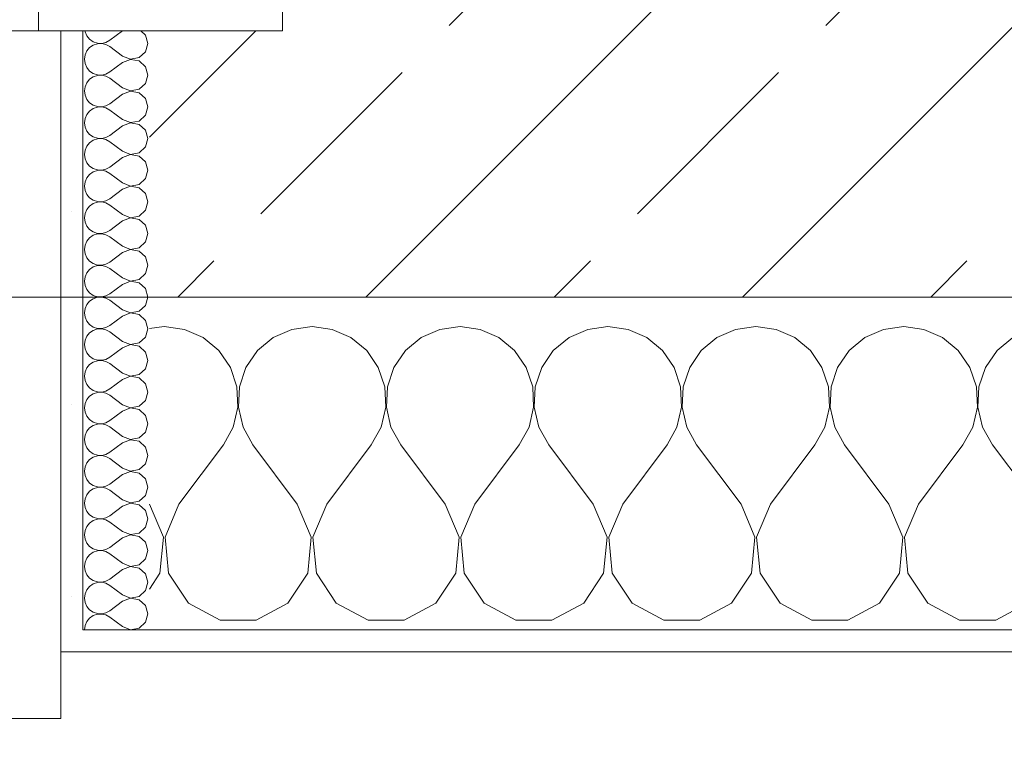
# Model space of a CAD drawing. Header units: metres. Extents: x -3.6 to 90.7, y -11.1 to 18.
# Tile 185 of 256: x 21.402 to 21.845, y -0.202 to 0.13. Entities that reach past the tile are written whole.
import ezdxf

# ---------------------------------------------------------------- set-up
doc = ezdxf.new("R2010")
doc.units = ezdxf.units.M
doc.header["$MEASUREMENT"] = 0
doc.linetypes.add('Strichlinie eng', pattern=[0.115, 0.075, -0.04])
for name, color, linetype in [('152 - Bemaßung_ Beschriftung.Ausbau', 7, 'Continuous'), ('603 - Struktur.Bodenplatte_ Decke Roh', 7, 'Continuous'), ('604 - Struktur.Wand Aussen', 7, 'Continuous')]:
    doc.layers.add(name, color=color, linetype=linetype)
doc.styles.add('ERSTELLTER_STIL_2', font='txt')
doc.dimstyles.new('ERSTELLTER_STIL__1', dxfattribs={"dimtxt": 0.1, "dimasz": 0.0532, "dimexe": 0.18, "dimexo": 0.0625, "dimgap": 0, "dimtad": 1, "dimzin": 0, "dimdsep": 46, "dimtxsty": 'ERSTELLTER_STIL_2', "dimblk": 'ARROWHEAD_2', "dimblk1": 'ARROWHEAD_2', "dimblk2": 'ARROWHEAD_2', "dimcen": 0.09, "dimse1": 1, "dimse2": 1, "dimclrd": 7, "dimclre": 7, "dimclrt": 7, "dimazin": 0, "dimtfac": 1, "dimtdec": 4, "dimtmove": 0, "dimatfit": 3, "dimfxl": 1, "dimtolj": 1, "dimtzin": 0, "dimarcsym": 0})
doc.dimstyles.new('ERSTELLTER_STIL__2', dxfattribs={"dimtxt": 0.1, "dimasz": 0.0532, "dimexe": 0.18, "dimexo": 0.0625, "dimgap": 0, "dimtad": 1, "dimzin": 0, "dimdsep": 46, "dimtxsty": 'ERSTELLTER_STIL_2', "dimblk": 'ARROWHEAD_2', "dimblk1": 'ARROWHEAD_2', "dimblk2": 'ARROWHEAD_2', "dimcen": 0.09, "dimse1": 1, "dimse2": 1, "dimclrd": 7, "dimclre": 7, "dimclrt": 7, "dimazin": 0, "dimtfac": 1, "dimtdec": 4, "dimtmove": 2, "dimatfit": 3, "dimfxl": 1, "dimtolj": 1, "dimtzin": 0, "dimarcsym": 0})
doc.dimstyles.new('ERSTELLTER_STIL__3', dxfattribs={"dimtxt": 0.1, "dimasz": 0.0532, "dimexe": 0.18, "dimexo": 0.0625, "dimgap": 0, "dimtad": 1, "dimtih": 1, "dimtoh": 1, "dimzin": 0, "dimdsep": 46, "dimtxsty": 'ERSTELLTER_STIL_2', "dimblk": 'ARROWHEAD_2', "dimblk1": 'ARROWHEAD_2', "dimblk2": 'ARROWHEAD_2', "dimcen": 0.09, "dimse1": 1, "dimse2": 1, "dimclrd": 7, "dimclre": 7, "dimclrt": 7, "dimazin": 0, "dimtfac": 1, "dimtdec": 4, "dimtmove": 0, "dimatfit": 3, "dimfxl": 1, "dimtolj": 1, "dimtzin": 0, "dimarcsym": 0})
pattern_1 = [(0, (0, 0), (0, 0.08660254), [0, -0.05]), (0, (0.025, 0.0433), (0, 0.08660254), [0, -0.05])]

# ---------------------------------------------------------------- blocks, each defined once
blk = doc.blocks.new('*X78')
at = {"layer": '604 - Struktur.Wand Aussen', "color": 7, "linetype": 'Continuous', "lineweight": 5}
for p, q in [((21.46667, -0.00833), (21.46, -0.00926)), ((21.47578, -0.0096), (21.46667, -0.00833)), ((21.53333, -0.00833), (21.52422, -0.0096)), ((21.54244, -0.0096), (21.53333, -0.00833)), ((21.6, -0.00833), (21.59089, -0.0096)), ((21.60911, -0.0096), (21.6, -0.00833)), ((21.66667, -0.00833), (21.65756, -0.0096)), ((21.67578, -0.0096), (21.66667, -0.00833)), ((21.73333, -0.00833), (21.72422, -0.0096)), ((21.74244, -0.0096), (21.73333, -0.00833)), ((21.8, -0.00833), (21.79089, -0.0096)), ((21.80911, -0.0096), (21.8, -0.00833)), ((21.48419, -0.01331), (21.47578, -0.0096)), ((21.49127, -0.01918), (21.48419, -0.01331)), ((21.51581, -0.01331), (21.50873, -0.01918)), ((21.52422, -0.0096), (21.51581, -0.01331)), ((21.55086, -0.01331), (21.54244, -0.0096)), ((21.55794, -0.01918), (21.55086, -0.01331)), ((21.58248, -0.01331), (21.57539, -0.01918)), ((21.59089, -0.0096), (21.58248, -0.01331)), ((21.61752, -0.01331), (21.60911, -0.0096)), ((21.62461, -0.01918), (21.61752, -0.01331)), ((21.64914, -0.01331), (21.64206, -0.01918)), ((21.65756, -0.0096), (21.64914, -0.01331)), ((21.68419, -0.01331), (21.67578, -0.0096)), ((21.69127, -0.01918), (21.68419, -0.01331)), ((21.71581, -0.01331), (21.70873, -0.01918)), ((21.72422, -0.0096), (21.71581, -0.01331)), ((21.75086, -0.01331), (21.74244, -0.0096)), ((21.75794, -0.01918), (21.75086, -0.01331)), ((21.78248, -0.01331), (21.77539, -0.01918)), ((21.79089, -0.0096), (21.78248, -0.01331)), ((21.81752, -0.01331), (21.80911, -0.0096)), ((21.82461, -0.01918), (21.81752, -0.01331)), ((21.84914, -0.01331), (21.84206, -0.01918)), ((21.49648, -0.02676), (21.49127, -0.01918)), ((21.50873, -0.01918), (21.50352, -0.02676)), ((21.56315, -0.02676), (21.55794, -0.01918)), ((21.57539, -0.01918), (21.57019, -0.02676)), ((21.62981, -0.02676), (21.62461, -0.01918)), ((21.64206, -0.01918), (21.63685, -0.02676)), ((21.69648, -0.02676), (21.69127, -0.01918)), ((21.70873, -0.01918), (21.70352, -0.02676)), ((21.76315, -0.02676), (21.75794, -0.01918)), ((21.77539, -0.01918), (21.77019, -0.02676)), ((21.82981, -0.02676), (21.82461, -0.01918)), ((21.84206, -0.01918), (21.83685, -0.02676)), ((21.49942, -0.03547), (21.49648, -0.02676)), ((21.50352, -0.02676), (21.50058, -0.03547)), ((21.56609, -0.03547), (21.56315, -0.02676)), ((21.57019, -0.02676), (21.56725, -0.03547)), ((21.63275, -0.03547), (21.62981, -0.02676)), ((21.63685, -0.02676), (21.63391, -0.03547)), ((21.69942, -0.03547), (21.69648, -0.02676)), ((21.70352, -0.02676), (21.70058, -0.03547)), ((21.76609, -0.03547), (21.76315, -0.02676)), ((21.77019, -0.02676), (21.76725, -0.03547)), ((21.83275, -0.03547), (21.82981, -0.02676)), ((21.83685, -0.02676), (21.83391, -0.03547)), ((21.49987, -0.04466), (21.49942, -0.03547)), ((21.50058, -0.03547), (21.50013, -0.04466)), ((21.56653, -0.04466), (21.56609, -0.03547)), ((21.56725, -0.03547), (21.5668, -0.04466)), ((21.6332, -0.04466), (21.63275, -0.03547)), ((21.63391, -0.03547), (21.63347, -0.04466)), ((21.69987, -0.04466), (21.69942, -0.03547)), ((21.70058, -0.03547), (21.70013, -0.04466)), ((21.76653, -0.04466), (21.76609, -0.03547)), ((21.76725, -0.03547), (21.7668, -0.04466)), ((21.8332, -0.04466), (21.83275, -0.03547)), ((21.83391, -0.03547), (21.83347, -0.04466)), ((21.49778, -0.05362), (21.49987, -0.04466)), ((21.50013, -0.04466), (21.50222, -0.05362)), ((21.56445, -0.05362), (21.56653, -0.04466)), ((21.5668, -0.04466), (21.56888, -0.05362)), ((21.63112, -0.05362), (21.6332, -0.04466)), ((21.63347, -0.04466), (21.63555, -0.05362)), ((21.69778, -0.05362), (21.69987, -0.04466)), ((21.70013, -0.04466), (21.70222, -0.05362)), ((21.76445, -0.05362), (21.76653, -0.04466)), ((21.7668, -0.04466), (21.76888, -0.05362)), ((21.83112, -0.05362), (21.8332, -0.04466)), ((21.83347, -0.04466), (21.83555, -0.05362)), ((21.49333, -0.06167), (21.49778, -0.05362)), ((21.50222, -0.05362), (21.50667, -0.06167)), ((21.56, -0.06167), (21.56445, -0.05362)), ((21.56888, -0.05362), (21.57333, -0.06167)), ((21.62667, -0.06167), (21.63112, -0.05362)), ((21.63555, -0.05362), (21.64, -0.06167)), ((21.69333, -0.06167), (21.69778, -0.05362)), ((21.70222, -0.05362), (21.70667, -0.06167)), ((21.76, -0.06167), (21.76445, -0.05362)), ((21.76888, -0.05362), (21.77333, -0.06167)), ((21.82667, -0.06167), (21.83112, -0.05362)), ((21.83555, -0.05362), (21.84, -0.06167)), ((21.47333, -0.08833), (21.49333, -0.06167)), ((21.52667, -0.08833), (21.50667, -0.06167)), ((21.54, -0.08833), (21.56, -0.06167)), ((21.59333, -0.08833), (21.57333, -0.06167)), ((21.60667, -0.08833), (21.62667, -0.06167)), ((21.66, -0.08833), (21.64, -0.06167)), ((21.67333, -0.08833), (21.69333, -0.06167)), ((21.72667, -0.08833), (21.70667, -0.06167)), ((21.74, -0.08833), (21.76, -0.06167)), ((21.79333, -0.08833), (21.77333, -0.06167)), ((21.80667, -0.08833), (21.82667, -0.06167)), ((21.86, -0.08833), (21.84, -0.06167)), ((21.46629, -0.1033), (21.46, -0.08833)), ((21.47333, -0.08833), (21.46705, -0.1033)), ((21.53295, -0.1033), (21.52667, -0.08833)), ((21.54, -0.08833), (21.53371, -0.1033)), ((21.59962, -0.1033), (21.59333, -0.08833)), ((21.60667, -0.08833), (21.60038, -0.1033)), ((21.66629, -0.1033), (21.66, -0.08833)), ((21.67333, -0.08833), (21.66705, -0.1033)), ((21.73295, -0.1033), (21.72667, -0.08833)), ((21.74, -0.08833), (21.73371, -0.1033)), ((21.79962, -0.1033), (21.79333, -0.08833)), ((21.80667, -0.08833), (21.80038, -0.1033)), ((21.46475, -0.11947), (21.46629, -0.1033)), ((21.46705, -0.1033), (21.46858, -0.11947)), ((21.53142, -0.11947), (21.53295, -0.1033)), ((21.53371, -0.1033), (21.53525, -0.11947)), ((21.59808, -0.11947), (21.59962, -0.1033)), ((21.60038, -0.1033), (21.60192, -0.11947)), ((21.66475, -0.11947), (21.66629, -0.1033)), ((21.66705, -0.1033), (21.66858, -0.11947)), ((21.73142, -0.11947), (21.73295, -0.1033)), ((21.73371, -0.1033), (21.73525, -0.11947)), ((21.79808, -0.11947), (21.79962, -0.1033)), ((21.80038, -0.1033), (21.80192, -0.11947)), ((21.46, -0.12662), (21.46475, -0.11947)), ((21.46858, -0.11947), (21.47757, -0.13299)), ((21.52243, -0.13299), (21.53142, -0.11947)), ((21.53525, -0.11947), (21.54424, -0.13299)), ((21.5891, -0.13299), (21.59808, -0.11947)), ((21.60192, -0.11947), (21.6109, -0.13299)), ((21.65576, -0.13299), (21.66475, -0.11947)), ((21.66858, -0.11947), (21.67757, -0.13299)), ((21.72243, -0.13299), (21.73142, -0.11947)), ((21.73525, -0.11947), (21.74424, -0.13299)), ((21.7891, -0.13299), (21.79808, -0.11947)), ((21.80192, -0.11947), (21.8109, -0.13299)), ((21.47757, -0.13299), (21.49188, -0.14066)), ((21.50812, -0.14066), (21.52243, -0.13299)), ((21.54424, -0.13299), (21.55855, -0.14066)), ((21.57479, -0.14066), (21.5891, -0.13299)), ((21.6109, -0.13299), (21.62521, -0.14066)), ((21.64145, -0.14066), (21.65576, -0.13299)), ((21.67757, -0.13299), (21.69188, -0.14066)), ((21.70812, -0.14066), (21.72243, -0.13299)), ((21.74424, -0.13299), (21.75855, -0.14066)), ((21.77479, -0.14066), (21.7891, -0.13299)), ((21.8109, -0.13299), (21.82521, -0.14066)), ((21.84145, -0.14066), (21.85576, -0.13299)), ((21.49188, -0.14066), (21.50812, -0.14066)), ((21.55855, -0.14066), (21.57479, -0.14066)), ((21.62521, -0.14066), (21.64145, -0.14066)), ((21.69188, -0.14066), (21.70812, -0.14066)), ((21.75855, -0.14066), (21.77479, -0.14066)), ((21.82521, -0.14066), (21.84145, -0.14066))]:
    blk.add_line(p, q, dxfattribs=at)
blk = doc.blocks.new('*X104')
at = {"layer": '604 - Struktur.Wand Aussen', "color": 7, "linetype": 'Continuous', "lineweight": 5}
for p, q in [((21.43091, 0.125), (21.43099, 0.12448)), ((21.43099, 0.12448), (21.43178, 0.12267)), ((21.44786, 0.125), (21.44214, 0.12071)), ((21.45822, 0.12304), (21.45608, 0.125)), ((21.43178, 0.12267), (21.43304, 0.12116)), ((21.43304, 0.12116), (21.43466, 0.12004)), ((21.43466, 0.12004), (21.43653, 0.11941)), ((21.44042, 0.11976), (21.44214, 0.12071)), ((21.45929, 0.11929), (21.45822, 0.12304)), ((21.43178, 0.1159), (21.43099, 0.11409)), ((21.43304, 0.11742), (21.43178, 0.1159)), ((21.43466, 0.11853), (21.43304, 0.11742)), ((21.43653, 0.11916), (21.43466, 0.11853)), ((21.43653, 0.11941), (21.4385, 0.11931)), ((21.4385, 0.11926), (21.43653, 0.11916)), ((21.4385, 0.11931), (21.44042, 0.11976)), ((21.44042, 0.11881), (21.4385, 0.11926)), ((21.44214, 0.11786), (21.44042, 0.11881)), ((21.44786, 0.11357), (21.44214, 0.11786)), ((21.45534, 0.1129), (21.45822, 0.11553)), ((21.45822, 0.11553), (21.45929, 0.11929)), ((21.43099, 0.11409), (21.43071, 0.11214)), ((21.43071, 0.11214), (21.43099, 0.11019)), ((21.44786, 0.11357), (21.4515, 0.11217)), ((21.4515, 0.11211), (21.44786, 0.11071)), ((21.4515, 0.11217), (21.45534, 0.1129)), ((21.45534, 0.11139), (21.4515, 0.11211)), ((21.45822, 0.10876), (21.45534, 0.11139)), ((21.43099, 0.11019), (21.43178, 0.10839)), ((21.43178, 0.10839), (21.43304, 0.10687)), ((21.43304, 0.10687), (21.43466, 0.10575)), ((21.44786, 0.11071), (21.44214, 0.10643)), ((21.45929, 0.105), (21.45822, 0.10876)), ((21.43304, 0.10313), (21.43178, 0.10161)), ((21.43466, 0.10425), (21.43304, 0.10313)), ((21.43466, 0.10575), (21.43653, 0.10512)), ((21.43653, 0.10488), (21.43466, 0.10425)), ((21.43653, 0.10512), (21.4385, 0.10503)), ((21.4385, 0.10497), (21.43653, 0.10488)), ((21.4385, 0.10503), (21.44042, 0.10547)), ((21.44042, 0.10453), (21.4385, 0.10497)), ((21.44042, 0.10547), (21.44214, 0.10643)), ((21.44214, 0.10357), (21.44042, 0.10453)), ((21.44786, 0.09929), (21.44214, 0.10357)), ((21.45822, 0.10124), (21.45929, 0.105)), ((21.43099, 0.09981), (21.43071, 0.09786)), ((21.43071, 0.09786), (21.43099, 0.09591)), ((21.43178, 0.10161), (21.43099, 0.09981)), ((21.44786, 0.09929), (21.4515, 0.09789)), ((21.4515, 0.09783), (21.44786, 0.09643)), ((21.4515, 0.09789), (21.45534, 0.09861)), ((21.45534, 0.0971), (21.4515, 0.09783)), ((21.45534, 0.09861), (21.45822, 0.10124)), ((21.43099, 0.09591), (21.43178, 0.0941)), ((21.43178, 0.0941), (21.43304, 0.09258)), ((21.44786, 0.09643), (21.44214, 0.09214)), ((21.45822, 0.09447), (21.45534, 0.0971)), ((21.45929, 0.09071), (21.45822, 0.09447)), ((21.43304, 0.08884), (21.43178, 0.08733)), ((21.43304, 0.09258), (21.43466, 0.09147)), ((21.43466, 0.08996), (21.43304, 0.08884)), ((21.43466, 0.09147), (21.43653, 0.09084)), ((21.43653, 0.09059), (21.43466, 0.08996)), ((21.43653, 0.09084), (21.4385, 0.09074)), ((21.4385, 0.09069), (21.43653, 0.09059)), ((21.4385, 0.09074), (21.44042, 0.09119)), ((21.44042, 0.09024), (21.4385, 0.09069)), ((21.44042, 0.09119), (21.44214, 0.09214)), ((21.44214, 0.08929), (21.44042, 0.09024)), ((21.44786, 0.085), (21.44214, 0.08929)), ((21.45822, 0.08696), (21.45929, 0.09071)), ((21.43099, 0.08552), (21.43071, 0.08357)), ((21.43178, 0.08733), (21.43099, 0.08552)), ((21.44786, 0.085), (21.4515, 0.0836)), ((21.4515, 0.0836), (21.45534, 0.08433)), ((21.45534, 0.08433), (21.45822, 0.08696)), ((21.43071, 0.08357), (21.43099, 0.08162)), ((21.43099, 0.08162), (21.43178, 0.07982)), ((21.44786, 0.08214), (21.44214, 0.07786)), ((21.4515, 0.08354), (21.44786, 0.08214)), ((21.45534, 0.08282), (21.4515, 0.08354)), ((21.45822, 0.08018), (21.45534, 0.08282)), ((21.45929, 0.07643), (21.45822, 0.08018)), ((21.43178, 0.07982), (21.43304, 0.0783)), ((21.43304, 0.0783), (21.43466, 0.07718)), ((21.43466, 0.07567), (21.43304, 0.07456)), ((21.43466, 0.07718), (21.43653, 0.07655)), ((21.43653, 0.0763), (21.43466, 0.07567)), ((21.43653, 0.07655), (21.4385, 0.07646)), ((21.4385, 0.0764), (21.43653, 0.0763)), ((21.4385, 0.07646), (21.44042, 0.0769)), ((21.44042, 0.07595), (21.4385, 0.0764)), ((21.44042, 0.0769), (21.44214, 0.07786)), ((21.44214, 0.075), (21.44042, 0.07595)), ((21.45822, 0.07267), (21.45929, 0.07643)), ((21.43099, 0.07124), (21.43071, 0.06929)), ((21.43178, 0.07304), (21.43099, 0.07124)), ((21.43304, 0.07456), (21.43178, 0.07304)), ((21.44786, 0.07071), (21.44214, 0.075)), ((21.45534, 0.07004), (21.45822, 0.07267)), ((21.43071, 0.06929), (21.43099, 0.06733)), ((21.43099, 0.06733), (21.43178, 0.06553)), ((21.44786, 0.06786), (21.44214, 0.06357)), ((21.44786, 0.07071), (21.4515, 0.06931)), ((21.4515, 0.06926), (21.44786, 0.06786)), ((21.4515, 0.06931), (21.45534, 0.07004)), ((21.45534, 0.06853), (21.4515, 0.06926)), ((21.45822, 0.0659), (21.45534, 0.06853)), ((21.43178, 0.06553), (21.43304, 0.06401)), ((21.43304, 0.06401), (21.43466, 0.0629)), ((21.43466, 0.0629), (21.43653, 0.06227)), ((21.43653, 0.06227), (21.4385, 0.06217)), ((21.4385, 0.06217), (21.44042, 0.06262)), ((21.44042, 0.06262), (21.44214, 0.06357)), ((21.45929, 0.06214), (21.45822, 0.0659)), ((21.45822, 0.05839), (21.45929, 0.06214)), ((21.43178, 0.05876), (21.43099, 0.05695)), ((21.43304, 0.06027), (21.43178, 0.05876)), ((21.43466, 0.06139), (21.43304, 0.06027)), ((21.43653, 0.06202), (21.43466, 0.06139)), ((21.4385, 0.06211), (21.43653, 0.06202)), ((21.44042, 0.06167), (21.4385, 0.06211)), ((21.44214, 0.06071), (21.44042, 0.06167)), ((21.44786, 0.05643), (21.44214, 0.06071)), ((21.45534, 0.05575), (21.45822, 0.05839)), ((21.43099, 0.05695), (21.43071, 0.055)), ((21.43071, 0.055), (21.43099, 0.05305)), ((21.44786, 0.05357), (21.44214, 0.04929)), ((21.44786, 0.05643), (21.4515, 0.05503)), ((21.4515, 0.05497), (21.44786, 0.05357)), ((21.4515, 0.05503), (21.45534, 0.05575)), ((21.45534, 0.05425), (21.4515, 0.05497)), ((21.45822, 0.05161), (21.45534, 0.05425)), ((21.43099, 0.05305), (21.43178, 0.05124)), ((21.43178, 0.05124), (21.43304, 0.04973)), ((21.43304, 0.04973), (21.43466, 0.04861)), ((21.44042, 0.04833), (21.44214, 0.04929)), ((21.45929, 0.04786), (21.45822, 0.05161)), ((21.43178, 0.04447), (21.43099, 0.04267)), ((21.43304, 0.04599), (21.43178, 0.04447)), ((21.43466, 0.0471), (21.43304, 0.04599)), ((21.43466, 0.04861), (21.43653, 0.04798)), ((21.43653, 0.04773), (21.43466, 0.0471)), ((21.43653, 0.04798), (21.4385, 0.04789)), ((21.4385, 0.04783), (21.43653, 0.04773)), ((21.4385, 0.04789), (21.44042, 0.04833)), ((21.44042, 0.04738), (21.4385, 0.04783)), ((21.44214, 0.04643), (21.44042, 0.04738)), ((21.44786, 0.04214), (21.44214, 0.04643)), ((21.45822, 0.0441), (21.45929, 0.04786)), ((21.43099, 0.04267), (21.43071, 0.04071)), ((21.43071, 0.04071), (21.43099, 0.03876)), ((21.44786, 0.04214), (21.4515, 0.04074)), ((21.4515, 0.04069), (21.44786, 0.03929)), ((21.4515, 0.04074), (21.45534, 0.04147)), ((21.45534, 0.03996), (21.4515, 0.04069)), ((21.45534, 0.04147), (21.45822, 0.0441)), ((21.45822, 0.03733), (21.45534, 0.03996)), ((21.43099, 0.03876), (21.43178, 0.03696)), ((21.43178, 0.03696), (21.43304, 0.03544)), ((21.44786, 0.03929), (21.44214, 0.035)), ((21.45929, 0.03357), (21.45822, 0.03733)), ((21.43304, 0.0317), (21.43178, 0.03018)), ((21.43304, 0.03544), (21.43466, 0.03433)), ((21.43466, 0.03282), (21.43304, 0.0317)), ((21.43466, 0.03433), (21.43653, 0.0337)), ((21.43653, 0.03345), (21.43466, 0.03282)), ((21.43653, 0.0337), (21.4385, 0.0336)), ((21.4385, 0.03354), (21.43653, 0.03345)), ((21.4385, 0.0336), (21.44042, 0.03405)), ((21.44042, 0.0331), (21.4385, 0.03354)), ((21.44042, 0.03405), (21.44214, 0.035)), ((21.44214, 0.03214), (21.44042, 0.0331)), ((21.44786, 0.02786), (21.44214, 0.03214)), ((21.45822, 0.02982), (21.45929, 0.03357)), ((21.43099, 0.02838), (21.43071, 0.02643)), ((21.43178, 0.03018), (21.43099, 0.02838)), ((21.44786, 0.02786), (21.4515, 0.02646)), ((21.4515, 0.02646), (21.45534, 0.02718)), ((21.45534, 0.02718), (21.45822, 0.02982)), ((21.43071, 0.02643), (21.43099, 0.02448)), ((21.43099, 0.02448), (21.43178, 0.02267)), ((21.43178, 0.02267), (21.43304, 0.02116)), ((21.44786, 0.025), (21.44214, 0.02071)), ((21.4515, 0.0264), (21.44786, 0.025)), ((21.45534, 0.02567), (21.4515, 0.0264)), ((21.45822, 0.02304), (21.45534, 0.02567)), ((21.45929, 0.01929), (21.45822, 0.02304)), ((21.43304, 0.02116), (21.43466, 0.02004)), ((21.43466, 0.01853), (21.43304, 0.01742)), ((21.43466, 0.02004), (21.43653, 0.01941)), ((21.43653, 0.01916), (21.43466, 0.01853)), ((21.43653, 0.01941), (21.4385, 0.01931)), ((21.4385, 0.01926), (21.43653, 0.01916)), ((21.4385, 0.01931), (21.44042, 0.01976)), ((21.44042, 0.01881), (21.4385, 0.01926)), ((21.44042, 0.01976), (21.44214, 0.02071)), ((21.44214, 0.01786), (21.44042, 0.01881)), ((21.44786, 0.01357), (21.44214, 0.01786)), ((21.45822, 0.01553), (21.45929, 0.01929)), ((21.43099, 0.01409), (21.43071, 0.01214)), ((21.43178, 0.0159), (21.43099, 0.01409)), ((21.43304, 0.01742), (21.43178, 0.0159)), ((21.44786, 0.01357), (21.4515, 0.01217)), ((21.45534, 0.0129), (21.45822, 0.01553)), ((21.43071, 0.01214), (21.43099, 0.01019)), ((21.43099, 0.01019), (21.43178, 0.00839)), ((21.44786, 0.01071), (21.44214, 0.00643)), ((21.4515, 0.01211), (21.44786, 0.01071)), ((21.4515, 0.01217), (21.45534, 0.0129)), ((21.45534, 0.01139), (21.4515, 0.01211)), ((21.45822, 0.00876), (21.45534, 0.01139)), ((21.43178, 0.00839), (21.43304, 0.00687)), ((21.43304, 0.00687), (21.43466, 0.00575)), ((21.43466, 0.00575), (21.43653, 0.00512)), ((21.43653, 0.00488), (21.43466, 0.00425)), ((21.43653, 0.00512), (21.4385, 0.00503)), ((21.4385, 0.00497), (21.43653, 0.00488)), ((21.4385, 0.00503), (21.44042, 0.00547)), ((21.44042, 0.00453), (21.4385, 0.00497)), ((21.44042, 0.00547), (21.44214, 0.00643)), ((21.44214, 0.00357), (21.44042, 0.00453)), ((21.45929, 0.005), (21.45822, 0.00876)), ((21.45822, 0.00124), (21.45929, 0.005)), ((21.43178, 0.00161), (21.43099, -0.00019)), ((21.43304, 0.00313), (21.43178, 0.00161)), ((21.43466, 0.00425), (21.43304, 0.00313)), ((21.44786, -0.00071), (21.44214, 0.00357)), ((21.45534, -0.00139), (21.45822, 0.00124)), ((21.43099, -0.00019), (21.43071, -0.00214)), ((21.43071, -0.00214), (21.43099, -0.00409)), ((21.43099, -0.00409), (21.43178, -0.0059)), ((21.44786, -0.00357), (21.44214, -0.00786)), ((21.44786, -0.00071), (21.4515, -0.00211)), ((21.4515, -0.00217), (21.44786, -0.00357)), ((21.4515, -0.00211), (21.45534, -0.00139)), ((21.45534, -0.0029), (21.4515, -0.00217)), ((21.45822, -0.00553), (21.45534, -0.0029)), ((21.43178, -0.0059), (21.43304, -0.00742)), ((21.43304, -0.00742), (21.43466, -0.00853)), ((21.43466, -0.00853), (21.43653, -0.00916)), ((21.4385, -0.00926), (21.44042, -0.00881)), ((21.44042, -0.00881), (21.44214, -0.00786)), ((21.45929, -0.00929), (21.45822, -0.00553)), ((21.43178, -0.01267), (21.43099, -0.01448)), ((21.43304, -0.01116), (21.43178, -0.01267)), ((21.43466, -0.01004), (21.43304, -0.01116)), ((21.43653, -0.00941), (21.43466, -0.01004)), ((21.43653, -0.00916), (21.4385, -0.00926)), ((21.4385, -0.00931), (21.43653, -0.00941)), ((21.44042, -0.00976), (21.4385, -0.00931)), ((21.44214, -0.01071), (21.44042, -0.00976)), ((21.44786, -0.015), (21.44214, -0.01071)), ((21.45534, -0.01567), (21.45822, -0.01304)), ((21.45822, -0.01304), (21.45929, -0.00929)), ((21.43099, -0.01448), (21.43071, -0.01643)), ((21.43071, -0.01643), (21.43099, -0.01838)), ((21.44786, -0.015), (21.4515, -0.0164)), ((21.4515, -0.01646), (21.44786, -0.01786)), ((21.4515, -0.0164), (21.45534, -0.01567)), ((21.45534, -0.01718), (21.4515, -0.01646)), ((21.45822, -0.01982), (21.45534, -0.01718)), ((21.43099, -0.01838), (21.43178, -0.02018)), ((21.43178, -0.02018), (21.43304, -0.0217)), ((21.43304, -0.0217), (21.43466, -0.02282)), ((21.44042, -0.0231), (21.44214, -0.02214)), ((21.44786, -0.01786), (21.44214, -0.02214)), ((21.45929, -0.02357), (21.45822, -0.01982)), ((21.43304, -0.02544), (21.43178, -0.02696)), ((21.43466, -0.02433), (21.43304, -0.02544)), ((21.43466, -0.02282), (21.43653, -0.02345)), ((21.43653, -0.0237), (21.43466, -0.02433)), ((21.43653, -0.02345), (21.4385, -0.02354)), ((21.4385, -0.0236), (21.43653, -0.0237)), ((21.4385, -0.02354), (21.44042, -0.0231)), ((21.44042, -0.02405), (21.4385, -0.0236)), ((21.44214, -0.025), (21.44042, -0.02405)), ((21.44786, -0.02929), (21.44214, -0.025)), ((21.45822, -0.02733), (21.45929, -0.02357)), ((21.43099, -0.02876), (21.43071, -0.03071)), ((21.43071, -0.03071), (21.43099, -0.03267)), ((21.43178, -0.02696), (21.43099, -0.02876)), ((21.44786, -0.02929), (21.4515, -0.03069)), ((21.4515, -0.03074), (21.44786, -0.03214)), ((21.4515, -0.03069), (21.45534, -0.02996)), ((21.45534, -0.03147), (21.4515, -0.03074)), ((21.45534, -0.02996), (21.45822, -0.02733)), ((21.43099, -0.03267), (21.43178, -0.03447)), ((21.43178, -0.03447), (21.43304, -0.03599)), ((21.44786, -0.03214), (21.44214, -0.03643)), ((21.45822, -0.0341), (21.45534, -0.03147)), ((21.45929, -0.03786), (21.45822, -0.0341)), ((21.43304, -0.03973), (21.43178, -0.04124)), ((21.43304, -0.03599), (21.43466, -0.0371)), ((21.43466, -0.03861), (21.43304, -0.03973)), ((21.43466, -0.0371), (21.43653, -0.03773)), ((21.43653, -0.03798), (21.43466, -0.03861)), ((21.43653, -0.03773), (21.4385, -0.03783)), ((21.4385, -0.03789), (21.43653, -0.03798)), ((21.4385, -0.03783), (21.44042, -0.03738)), ((21.44042, -0.03833), (21.4385, -0.03789)), ((21.44042, -0.03738), (21.44214, -0.03643)), ((21.44214, -0.03929), (21.44042, -0.03833)), ((21.44786, -0.04357), (21.44214, -0.03929)), ((21.45822, -0.04161), (21.45929, -0.03786)), ((21.43099, -0.04305), (21.43071, -0.045)), ((21.43178, -0.04124), (21.43099, -0.04305)), ((21.44786, -0.04357), (21.4515, -0.04497)), ((21.4515, -0.04497), (21.45534, -0.04425)), ((21.45534, -0.04425), (21.45822, -0.04161)), ((21.43071, -0.045), (21.43099, -0.04695)), ((21.43099, -0.04695), (21.43178, -0.04876)), ((21.43178, -0.04876), (21.43304, -0.05027)), ((21.44786, -0.04643), (21.44214, -0.05071)), ((21.4515, -0.04503), (21.44786, -0.04643)), ((21.45534, -0.04575), (21.4515, -0.04503)), ((21.45822, -0.04839), (21.45534, -0.04575)), ((21.45929, -0.05214), (21.45822, -0.04839)), ((21.43304, -0.05027), (21.43466, -0.05139)), ((21.43466, -0.0529), (21.43304, -0.05401)), ((21.43466, -0.05139), (21.43653, -0.05202)), ((21.43653, -0.05227), (21.43466, -0.0529)), ((21.43653, -0.05202), (21.4385, -0.05211)), ((21.4385, -0.05217), (21.43653, -0.05227)), ((21.4385, -0.05211), (21.44042, -0.05167)), ((21.44042, -0.05262), (21.4385, -0.05217)), ((21.44042, -0.05167), (21.44214, -0.05071)), ((21.44214, -0.05357), (21.44042, -0.05262)), ((21.45822, -0.0559), (21.45929, -0.05214)), ((21.43099, -0.05733), (21.43071, -0.05929)), ((21.43178, -0.05553), (21.43099, -0.05733)), ((21.43304, -0.05401), (21.43178, -0.05553)), ((21.44786, -0.05786), (21.44214, -0.05357)), ((21.45534, -0.05853), (21.45822, -0.0559)), ((21.43071, -0.05929), (21.43099, -0.06124)), ((21.43099, -0.06124), (21.43178, -0.06304)), ((21.44786, -0.06071), (21.44214, -0.065)), ((21.44786, -0.05786), (21.4515, -0.05926)), ((21.4515, -0.05931), (21.44786, -0.06071)), ((21.4515, -0.05926), (21.45534, -0.05853)), ((21.45534, -0.06004), (21.4515, -0.05931)), ((21.45822, -0.06267), (21.45534, -0.06004)), ((21.43178, -0.06304), (21.43304, -0.06456)), ((21.43304, -0.06456), (21.43466, -0.06567)), ((21.43466, -0.06567), (21.43653, -0.0663)), ((21.43653, -0.06655), (21.43466, -0.06718)), ((21.43653, -0.0663), (21.4385, -0.0664)), ((21.4385, -0.06646), (21.43653, -0.06655)), ((21.4385, -0.0664), (21.44042, -0.06595)), ((21.44042, -0.0669), (21.4385, -0.06646)), ((21.44042, -0.06595), (21.44214, -0.065)), ((21.45929, -0.06643), (21.45822, -0.06267)), ((21.45822, -0.07018), (21.45929, -0.06643)), ((21.43178, -0.06982), (21.43099, -0.07162)), ((21.43304, -0.0683), (21.43178, -0.06982)), ((21.43466, -0.06718), (21.43304, -0.0683)), ((21.44214, -0.06786), (21.44042, -0.0669)), ((21.44786, -0.07214), (21.44214, -0.06786)), ((21.45534, -0.07282), (21.45822, -0.07018)), ((21.43099, -0.07162), (21.43071, -0.07357)), ((21.43071, -0.07357), (21.43099, -0.07552)), ((21.44786, -0.075), (21.44214, -0.07929)), ((21.44786, -0.07214), (21.4515, -0.07354)), ((21.4515, -0.0736), (21.44786, -0.075)), ((21.4515, -0.07354), (21.45534, -0.07282)), ((21.45534, -0.07433), (21.4515, -0.0736)), ((21.45822, -0.07696), (21.45534, -0.07433)), ((21.43099, -0.07552), (21.43178, -0.07733)), ((21.43178, -0.07733), (21.43304, -0.07884)), ((21.43304, -0.07884), (21.43466, -0.07996)), ((21.44042, -0.08024), (21.44214, -0.07929)), ((21.45929, -0.08071), (21.45822, -0.07696)), ((21.43178, -0.0841), (21.43099, -0.08591)), ((21.43304, -0.08258), (21.43178, -0.0841)), ((21.43466, -0.08147), (21.43304, -0.08258)), ((21.43466, -0.07996), (21.43653, -0.08059)), ((21.43653, -0.08084), (21.43466, -0.08147)), ((21.43653, -0.08059), (21.4385, -0.08069)), ((21.4385, -0.08074), (21.43653, -0.08084)), ((21.4385, -0.08069), (21.44042, -0.08024)), ((21.44042, -0.08119), (21.4385, -0.08074)), ((21.44214, -0.08214), (21.44042, -0.08119)), ((21.44786, -0.08643), (21.44214, -0.08214)), ((21.45822, -0.08447), (21.45929, -0.08071)), ((21.43099, -0.08591), (21.43071, -0.08786)), ((21.43071, -0.08786), (21.43099, -0.08981)), ((21.44786, -0.08643), (21.4515, -0.08783)), ((21.4515, -0.08789), (21.44786, -0.08929)), ((21.4515, -0.08783), (21.45534, -0.0871)), ((21.45534, -0.08861), (21.4515, -0.08789)), ((21.45534, -0.0871), (21.45822, -0.08447)), ((21.45822, -0.09124), (21.45534, -0.08861)), ((21.43099, -0.08981), (21.43178, -0.09161)), ((21.43178, -0.09161), (21.43304, -0.09313)), ((21.43304, -0.09313), (21.43466, -0.09425)), ((21.44786, -0.08929), (21.44214, -0.09357)), ((21.45929, -0.095), (21.45822, -0.09124)), ((21.43304, -0.09687), (21.43178, -0.09839)), ((21.43466, -0.09575), (21.43304, -0.09687)), ((21.43466, -0.09425), (21.43653, -0.09488)), ((21.43653, -0.09512), (21.43466, -0.09575)), ((21.43653, -0.09488), (21.4385, -0.09497)), ((21.4385, -0.09503), (21.43653, -0.09512)), ((21.4385, -0.09497), (21.44042, -0.09453)), ((21.44042, -0.09547), (21.4385, -0.09503)), ((21.44042, -0.09453), (21.44214, -0.09357)), ((21.44214, -0.09643), (21.44042, -0.09547)), ((21.44786, -0.10071), (21.44214, -0.09643)), ((21.45822, -0.09876), (21.45929, -0.095)), ((21.43099, -0.10019), (21.43071, -0.10214)), ((21.43178, -0.09839), (21.43099, -0.10019)), ((21.44786, -0.10071), (21.4515, -0.10211)), ((21.4515, -0.10211), (21.45534, -0.10139)), ((21.45534, -0.10139), (21.45822, -0.09876)), ((21.43071, -0.10214), (21.43099, -0.10409)), ((21.43099, -0.10409), (21.43178, -0.1059)), ((21.43178, -0.1059), (21.43304, -0.10742)), ((21.44786, -0.10357), (21.44214, -0.10786)), ((21.4515, -0.10217), (21.44786, -0.10357)), ((21.45534, -0.1029), (21.4515, -0.10217)), ((21.45822, -0.10553), (21.45534, -0.1029)), ((21.45929, -0.10929), (21.45822, -0.10553)), ((21.43304, -0.10742), (21.43466, -0.10853)), ((21.43466, -0.11004), (21.43304, -0.11116)), ((21.43466, -0.10853), (21.43653, -0.10916)), ((21.43653, -0.10941), (21.43466, -0.11004)), ((21.43653, -0.10916), (21.4385, -0.10926)), ((21.4385, -0.10931), (21.43653, -0.10941)), ((21.4385, -0.10926), (21.44042, -0.10881)), ((21.44042, -0.10976), (21.4385, -0.10931)), ((21.44042, -0.10881), (21.44214, -0.10786)), ((21.44214, -0.11071), (21.44042, -0.10976)), ((21.44786, -0.115), (21.44214, -0.11071)), ((21.45822, -0.11304), (21.45929, -0.10929)), ((21.43099, -0.11448), (21.43071, -0.11643)), ((21.43178, -0.11267), (21.43099, -0.11448)), ((21.43304, -0.11116), (21.43178, -0.11267)), ((21.44786, -0.115), (21.4515, -0.1164)), ((21.45534, -0.11567), (21.45822, -0.11304)), ((21.43071, -0.11643), (21.43099, -0.11838)), ((21.43099, -0.11838), (21.43178, -0.12018)), ((21.44786, -0.11786), (21.44214, -0.12214)), ((21.4515, -0.11646), (21.44786, -0.11786)), ((21.4515, -0.1164), (21.45534, -0.11567)), ((21.45534, -0.11718), (21.4515, -0.11646)), ((21.45822, -0.11982), (21.45534, -0.11718)), ((21.45929, -0.12357), (21.45822, -0.11982)), ((21.43178, -0.12018), (21.43304, -0.1217)), ((21.43304, -0.1217), (21.43466, -0.12282)), ((21.43466, -0.12282), (21.43653, -0.12345)), ((21.43653, -0.1237), (21.43466, -0.12433)), ((21.43653, -0.12345), (21.4385, -0.12354)), ((21.4385, -0.1236), (21.43653, -0.1237)), ((21.4385, -0.12354), (21.44042, -0.1231)), ((21.44042, -0.12405), (21.4385, -0.1236)), ((21.44042, -0.1231), (21.44214, -0.12214)), ((21.44214, -0.125), (21.44042, -0.12405)), ((21.45822, -0.12733), (21.45929, -0.12357)), ((21.43178, -0.12696), (21.43099, -0.12876)), ((21.43304, -0.12544), (21.43178, -0.12696)), ((21.43466, -0.12433), (21.43304, -0.12544)), ((21.44786, -0.12929), (21.44214, -0.125)), ((21.45534, -0.12996), (21.45822, -0.12733)), ((21.43099, -0.12876), (21.43071, -0.13071)), ((21.43071, -0.13071), (21.43099, -0.13267)), ((21.43099, -0.13267), (21.43178, -0.13447)), ((21.44786, -0.13214), (21.44214, -0.13643)), ((21.44786, -0.12929), (21.4515, -0.13069)), ((21.4515, -0.13074), (21.44786, -0.13214)), ((21.4515, -0.13069), (21.45534, -0.12996)), ((21.45534, -0.13147), (21.4515, -0.13074)), ((21.45822, -0.1341), (21.45534, -0.13147)), ((21.43178, -0.13447), (21.43304, -0.13599)), ((21.43304, -0.13599), (21.43466, -0.1371)), ((21.43466, -0.1371), (21.43653, -0.13773)), ((21.4385, -0.13783), (21.44042, -0.13738)), ((21.44042, -0.13738), (21.44214, -0.13643)), ((21.45929, -0.13786), (21.45822, -0.1341)), ((21.43178, -0.14124), (21.43099, -0.14305)), ((21.43304, -0.13973), (21.43178, -0.14124)), ((21.43466, -0.13861), (21.43304, -0.13973)), ((21.43653, -0.13798), (21.43466, -0.13861)), ((21.43653, -0.13773), (21.4385, -0.13783)), ((21.4385, -0.13789), (21.43653, -0.13798)), ((21.44042, -0.13833), (21.4385, -0.13789)), ((21.44214, -0.13929), (21.44042, -0.13833)), ((21.44786, -0.14357), (21.44214, -0.13929)), ((21.45534, -0.14425), (21.45822, -0.14161)), ((21.45822, -0.14161), (21.45929, -0.13786)), ((21.43099, -0.14305), (21.43071, -0.145)), ((21.44786, -0.14357), (21.4515, -0.14497)), ((21.4515, -0.14497), (21.45534, -0.14425))]:
    blk.add_line(p, q, dxfattribs=at)
blk = doc.blocks.new('*D352')
at = {"layer": '152 - Bemaßung_ Beschriftung.Ausbau', "color": 7, "linetype": 'Continuous', "lineweight": 5}
for p, q in [((-1.71, 0.02521), (-1.64, -0.01521)), ((-1.675, -0.145), (-1.675, 0.005)), ((-1.71, -0.12479), (-1.64, -0.16521)), ((-1.6225, -0.145), (-1.7275, -0.145)), ((-1.675, -0.17923), (-1.675, -0.145))]:
    blk.add_line(p, q, dxfattribs=at)
at = {"layer": '152 - Bemaßung_ Beschriftung.Ausbau', "color": 7, "lineweight": 5, "insert": (-1.68664, -0.14589), "char_height": 0.1, "attachment_point": 7, "rotation": 90, "style": 'ERSTELLTER_STIL_2'}
blk.add_mtext('\\A1;{\\pql;\\fArial|b0|i0|c0|p38;15}', dxfattribs=at)
blk = doc.blocks.new('ARROWHEAD_2')
at = {"color": 0, "linetype": 'Continuous', "lineweight": 0}
for p, q in [((-0.3781, -0.655), (0.3781, 0.655)), ((0, 0), (-1, 0))]:
    blk.add_line(p, q, dxfattribs=at)
blk = doc.blocks.new('*D353')
at = {"layer": '152 - Bemaßung_ Beschriftung.Ausbau', "color": 7, "linetype": 'Continuous', "lineweight": 5}
for p, q in [((-1.71, 0.02521), (-1.64, -0.01521)), ((-1.675, -0.145), (-1.675, 0.005))]:
    blk.add_line(p, q, dxfattribs=at)
blk = doc.blocks.new('*D362')
at = {"layer": '152 - Bemaßung_ Beschriftung.Ausbau', "color": 7, "linetype": 'Continuous', "lineweight": 5}
for p, q in [((-2.21, 0.02521), (-2.14, -0.01521)), ((-2.175, -0.145), (-2.175, 0.005)), ((-2.21, -0.12479), (-2.14, -0.16521)), ((-2.1225, -0.145), (-2.2275, -0.145)), ((-2.175, -0.17923), (-2.175, -0.145))]:
    blk.add_line(p, q, dxfattribs=at)
at = {"layer": '152 - Bemaßung_ Beschriftung.Ausbau', "color": 7, "lineweight": 5, "insert": (-2.1845, -0.14511), "char_height": 0.1, "attachment_point": 7, "rotation": 90, "style": 'ERSTELLTER_STIL_2'}
blk.add_mtext('\\A1;{\\pql;\\fArial|b0|i0|c0|p38;15}', dxfattribs=at)
blk = doc.blocks.new('*D363')
at = {"layer": '152 - Bemaßung_ Beschriftung.Ausbau', "color": 7, "linetype": 'Continuous', "lineweight": 5}
for p, q in [((-2.21, 0.27019), (-2.14, 0.22978)), ((-2.14, 0.22479), (-2.21, 0.26521)), ((-2.1225, 0.245), (-2.2275, 0.245)), ((-2.175, 0.005), (-2.175, 0.245)), ((-2.21, 0.02521), (-2.14, -0.01521)), ((-2.1225, 0.005), (-2.2275, 0.005)), ((-2.175, -0.145), (-2.175, 0.005))]:
    blk.add_line(p, q, dxfattribs=at)
at = {"layer": '152 - Bemaßung_ Beschriftung.Ausbau', "color": 7, "lineweight": 5, "insert": (-2.195, 0.04911), "char_height": 0.1, "attachment_point": 7, "rotation": 90, "style": 'ERSTELLTER_STIL_2'}
blk.add_mtext('\\A1;{\\pql;\\fArial|b0|i0|c0|p38;24}', dxfattribs=at)
blk = doc.blocks.new('*D387')
at = {"layer": '152 - Bemaßung_ Beschriftung.Ausbau', "color": 7, "linetype": 'Continuous', "lineweight": 5}
for p, q in [((17.92, -4.1125), (17.92, -4.0075)), ((19.12, -4.1125), (19.12, -4.0075)), ((17.94021, -4.025), (17.89979, -4.095)), ((19.14021, -4.025), (19.09979, -4.095)), ((15.52, -4.06), (17.92, -4.06)), ((17.92, -4.06), (19.12, -4.06)), ((19.12, -4.06), (21.52, -4.06))]:
    blk.add_line(p, q, dxfattribs=at)
at = {"layer": '152 - Bemaßung_ Beschriftung.Ausbau', "color": 7, "lineweight": 5, "insert": (18.38697, -4.04), "char_height": 0.1, "attachment_point": 7, "style": 'ERSTELLTER_STIL_2'}
blk.add_mtext('\\A1;{\\pql;\\fArial|b0|i0|c0|p38;1,20}', dxfattribs=at)
blk = doc.blocks.new('*D388')
at = {"layer": '152 - Bemaßung_ Beschriftung.Ausbau', "color": 7, "linetype": 'Continuous', "lineweight": 5}
for p, q in [((19.14021, -4.025), (19.09979, -4.095)), ((21.54021, -4.025), (21.49979, -4.095)), ((19.12, -4.06), (21.52, -4.06))]:
    blk.add_line(p, q, dxfattribs=at)
at = {"layer": '152 - Bemaßung_ Beschriftung.Ausbau', "color": 7, "lineweight": 5, "char_height": 0.1, "attachment_point": 7, "style": 'ERSTELLTER_STIL_2'}
for s, insert in [('\\A1;{\\pql;\\fArial|b0|i0|c0|p38;2,40}', (20.18697, -4.04)), ('\\A1;{\\pql;\\fArial|b0|i0|c0|p38;2,01}', (20.18697, -4.18))]:
    blk.add_mtext(s, dxfattribs=dict(at, insert=insert))
blk = doc.blocks.new('*D389')
at = {"layer": '152 - Bemaßung_ Beschriftung.Ausbau', "color": 7, "linetype": 'Continuous', "lineweight": 5}
for p, q in [((21.52, -4.1125), (21.52, -4.0075)), ((22.74, -4.1125), (22.74, -4.0075)), ((21.54021, -4.025), (21.49979, -4.095)), ((22.76021, -4.025), (22.71979, -4.095)), ((19.12, -4.06), (21.52, -4.06)), ((21.52, -4.06), (22.74, -4.06)), ((22.74, -4.06), (25.14, -4.06))]:
    blk.add_line(p, q, dxfattribs=at)
at = {"layer": '152 - Bemaßung_ Beschriftung.Ausbau', "color": 7, "lineweight": 5, "insert": (21.99697, -4.04), "char_height": 0.1, "attachment_point": 7, "style": 'ERSTELLTER_STIL_2'}
blk.add_mtext('\\A1;{\\pql;\\fArial|b0|i0|c0|p38;1,22}', dxfattribs=at)
blk = doc.blocks.new('*D428')
at = {"layer": '152 - Bemaßung_ Beschriftung.Ausbau', "color": 7, "linetype": 'Continuous', "lineweight": 5}
for p, q in [((18.60997, -4.6125), (18.60997, -4.5075)), ((22.02997, -4.6125), (22.02997, -4.5075)), ((18.63018, -4.525), (18.58977, -4.595)), ((22.05018, -4.525), (22.00977, -4.595)), ((18.60997, -4.56), (22.02997, -4.56))]:
    blk.add_line(p, q, dxfattribs=at)
at = {"layer": '152 - Bemaßung_ Beschriftung.Ausbau', "color": 7, "lineweight": 5, "char_height": 0.1, "attachment_point": 7, "style": 'ERSTELLTER_STIL_2'}
for s, insert in [('\\A1;{\\pql;\\fArial|b0|i0|c0|p38;3,42}', (20.11106, -4.54)), ('\\A1;{\\pql;\\fArial|b0|i0|c0|p38;16}', (21.85797, -4.54))]:
    blk.add_mtext(s, dxfattribs=dict(at, insert=insert))
blk = doc.blocks.new('*D467')
at = {"layer": '152 - Bemaßung_ Beschriftung.Ausbau', "color": 7, "linetype": 'Continuous', "lineweight": 5}
for p, q in [((18.67999, -5.1125), (18.67999, -5.0075)), ((18.7002, -5.025), (18.65978, -5.095)), ((22.0002, -5.025), (21.95978, -5.095)), ((18.37999, -5.06), (18.67999, -5.06)), ((18.67999, -5.06), (21.97999, -5.06))]:
    blk.add_line(p, q, dxfattribs=at)
at = {"layer": '152 - Bemaßung_ Beschriftung.Ausbau', "color": 7, "lineweight": 5, "insert": (20.19696, -5.04), "char_height": 0.1, "attachment_point": 7, "style": 'ERSTELLTER_STIL_2'}
blk.add_mtext('\\A1;{\\pql;\\fArial|b0|i0|c0|p38;3,30}', dxfattribs=at)
blk = doc.blocks.new('*D468')
at = {"layer": '152 - Bemaßung_ Beschriftung.Ausbau', "color": 7, "linetype": 'Continuous', "lineweight": 5}
for p, q in [((21.97999, -5.1125), (21.97999, -5.0075)), ((22.0002, -5.025), (21.95978, -5.095)), ((22.3002, -5.025), (22.25978, -5.095)), ((18.67999, -5.06), (21.97999, -5.06)), ((21.97999, -5.06), (22.27999, -5.06))]:
    blk.add_line(p, q, dxfattribs=at)
at = {"layer": '152 - Bemaßung_ Beschriftung.Ausbau', "color": 7, "lineweight": 5, "insert": (22.0541, -5.04), "char_height": 0.1, "attachment_point": 7, "style": 'ERSTELLTER_STIL_2'}
blk.add_mtext('\\A1;{\\pql;\\fArial|b0|i0|c0|p38;30}', dxfattribs=at)
blk = doc.blocks.new('*D494')
at = {"layer": '152 - Bemaßung_ Beschriftung.Ausbau', "color": 7, "linetype": 'Continuous', "lineweight": 5}
for p, q in [((-0.165, -5.6125), (-0.165, -5.5075)), ((62.42503, -5.6125), (62.42503, -5.5075)), ((-0.14479, -5.525), (-0.18521, -5.595)), ((62.40482, -5.595), (62.44523, -5.525)), ((-0.19923, -5.56), (-0.165, -5.56)), ((-0.165, -5.56), (62.42503, -5.56)), ((62.42503, -5.56), (62.45926, -5.56))]:
    blk.add_line(p, q, dxfattribs=at)
at = {"layer": '152 - Bemaßung_ Beschriftung.Ausbau', "color": 7, "lineweight": 5, "insert": (30.95904, -5.54), "char_height": 0.1, "attachment_point": 7, "style": 'ERSTELLTER_STIL_2'}
blk.add_mtext('\\A1;{\\pql;\\fArial|b0|i0|c0|p38;62,59}', dxfattribs=at)

msp = doc.modelspace()

# ---------------------------------------------------------------- hatches: boundary and pattern name
at = {"layer": '604 - Struktur.Wand Aussen', "linetype": 'Continuous', "lineweight": 0, "true_color": 0x000000}
h = msp.add_hatch(dxfattribs=at)
h.set_pattern_fill('Beton__Stahlbeton_0001', color=18, style=0, pattern_type=2)
h.set_pattern_definition([(45, (0, 0), (-0.0848528, 0.0848528), []), (45, (-0.04243, 0.04243), (-0.0848528, 0.0848528), [0.09, -0.03])])
h.paths.add_polyline_path([(21.52, 0.125), (21.46, 0.125), (21.46, 0.005), (22.8, 0.005), (22.8, 0.125), (22.74, 0.125), (22.74, 0.195), (22.74, 0.245), (21.52, 0.245), (21.52, 0.195)])
h = msp.add_hatch(dxfattribs=at)
h.set_pattern_fill('Verputz_0001', color=18, style=0, pattern_type=2)
h.set_pattern_definition(pattern_1)
h.paths.add_polyline_path([(21.43, -0.155), (21.43, 0.125), (21.42, 0.125), (21.42, -0.155)])
h = msp.add_hatch(dxfattribs=at)
h.set_pattern_fill('Verputz_0001', color=18, style=0, pattern_type=2)
h.set_pattern_definition(pattern_1)
h.paths.add_polyline_path([(21.43, -0.155), (22.83, -0.155), (22.83, -0.145), (21.43, -0.145)])

# ---------------------------------------------------------------- linework, layer by layer
at = {"layer": '603 - Struktur.Bodenplatte_ Decke Roh', "color": 7, "linetype": 'Continuous', "lineweight": 18, "flags": 128}
msp.add_lwpolyline([(47.47999, 13.695), (14.77999, 13.695), (14.77999, 13.455), (14.77999, 12.99998), (14.84, 12.99998), (14.84, 8.58498), (13.03, 8.58498), (13.03, 8.72498), (11.41, 8.72498), (11.41, 12.99998), (11.47999, 12.99998), (11.47999, 13.455), (11.47999, 13.695), (-0.015, 13.695), (-0.015, 0.005), (62.27503, 0.005)], dxfattribs=at)
at = {"layer": '604 - Struktur.Wand Aussen', "color": 7, "linetype": 'Continuous', "lineweight": 13}
for p, q in [((21.52, 0.125), (21.52, 0.195)), ((21.52, 0.125), (21.52, 0.195)), ((21.52, 0.125), (21.52, 0.195)), ((21.41, 0.125), (21.41, 0.135)), ((21.41, 0.125), (20.86, 0.125)), ((21.52, 0.125), (21.41, 0.125)), ((21.46, 0.125), (21.52, 0.125)), ((21.46, 0.125), (21.52, 0.125)), ((21.46, 0.125), (21.52, 0.125)), ((21.46, 0.005), (22.8, 0.005))]:
    msp.add_line(p, q, dxfattribs=at)
at = {"layer": '604 - Struktur.Wand Aussen', "color": 7, "linetype": 'Continuous', "lineweight": 5}
for p, q in [((21.42, 0.005), (21.42, 0.125)), ((21.43, 0.125), (21.42, 0.125)), ((21.43, 0.125), (21.42, 0.125)), ((21.43, 0.125), (21.42, 0.125)), ((21.42, 0.005), (21.42, 0.125)), ((21.46, 0.125), (21.43, 0.125)), ((21.43, 0.125), (21.43, -0.145)), ((21.43, -0.145), (21.43, 0.125)), ((21.46, 0.125), (21.43, 0.125)), ((21.46, 0.125), (21.43, 0.125)), ((21.42, -0.005), (21.42, 0.005)), ((21.42, -0.005), (21.42, 0.005)), ((21.42, -0.145), (21.42, -0.005)), ((21.42, -0.145), (21.42, -0.005)), ((21.42, -0.155), (21.42, -0.145)), ((21.42, -0.155), (21.42, -0.145)), ((21.46, -0.145), (21.43, -0.145)), ((21.46, -0.145), (22.8, -0.145)), ((21.43, -0.155), (21.42, -0.155))]:
    msp.add_line(p, q, dxfattribs=at)
at = {"layer": '604 - Struktur.Wand Aussen', "color": 7, "linetype": 'Strichlinie eng', "lineweight": 9}
msp.add_line((19.22, -0.155), (21.42, -0.155), dxfattribs=at)
at = {"layer": '604 - Struktur.Wand Aussen', "color": 7, "linetype": 'Continuous', "lineweight": 9}
for p, q in [((21.42, -0.185), (21.42, -0.155)), ((19.22, -0.185), (21.42, -0.185))]:
    msp.add_line(p, q, dxfattribs=at)
at = {"layer": '604 - Struktur.Wand Aussen', "color": 7, "linetype": 'Continuous', "lineweight": 5, "flags": 128}
msp.add_lwpolyline([(21.43, -0.155), (22.83, -0.155)], dxfattribs=at)

# ---------------------------------------------------------------- block references
at = {"layer": '604 - Struktur.Wand Aussen', "color": 7, "lineweight": 18}
for name in ['*X104', '*X78']:
    msp.add_blockref(name, (0, 0), dxfattribs=at)

# ---------------------------------------------------------------- dimensions: what is measured, and where the dimension line sits
at = {"layer": '152 - Bemaßung_ Beschriftung.Ausbau', "color": 7, "linetype": 'Continuous', "lineweight": 5}
for base, p1, p2, picture, middle in [((22.02997, -4.56), (18.60997, 2.94998), (22.02997, 3.25749), '*D428', (20.24094, -4.49)), ((21.97999, -5.06), (18.67999, 0.69998), (21.97999, 0.69998), '*D467', (20.32684, -4.99)), ((22.27999, -5.06), (21.97999, 0.69998), (22.27999, 0.69998), '*D468', (22.13034, -4.99)), ((19.12, -4.06), (17.92, 0.125), (19.12, 0.125), '*D387', (18.51685, -3.99)), ((21.52, -4.06), (19.12, 0.125), (21.52, 0.125), '*D388', (20.31685, -3.99)), ((22.74, -4.06), (21.52, 0.125), (22.74, 0.125), '*D389', (22.12685, -3.99)), ((62.42503, -5.56), (-0.165, -0.145), (62.42503, -0.145), '*D494', (31.12704, -5.49))]:
    dim = msp.add_linear_dim(base=base, p1=p1, p2=p2, dimstyle='ERSTELLTER_STIL__3', dxfattribs=at)
    dim.commit()
    dim.dimension.update_dxf_attribs({"geometry": picture, "text_midpoint": middle, "dimtype": 160})
for base, p1, p2, dimstyle, picture, middle in [((-2.175, 0.245), (62.27503, 0.005), (0.68999, 0.245), 'ERSTELLTER_STIL__1', '*D363', (-2.245, 0.12535)), ((-2.175, 0.005), (-0.165, -0.145), (62.27503, 0.005), 'ERSTELLTER_STIL__2', '*D362', (-2.2345, -0.06888)), ((-1.675, 0.005), (-0.165, -0.145), (62.27503, 0.005), 'ERSTELLTER_STIL__2', '*D352', (-1.73664, -0.06965)), ((-1.675, 0.005), (62.275025, 0.005), (-0.015, 0.005), 'ERSTELLTER_STIL__1', '*D353', (-1.7450000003, 0.001853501))]:
    dim = msp.add_linear_dim(base=base, p1=p1, p2=p2, angle=90, dimstyle=dimstyle, dxfattribs=at)
    dim.commit()
    dim.dimension.update_dxf_attribs({"geometry": picture, "text_midpoint": middle, "dimtype": 160, "text_rotation": 90})

doc.saveas('drawing.dxf')
